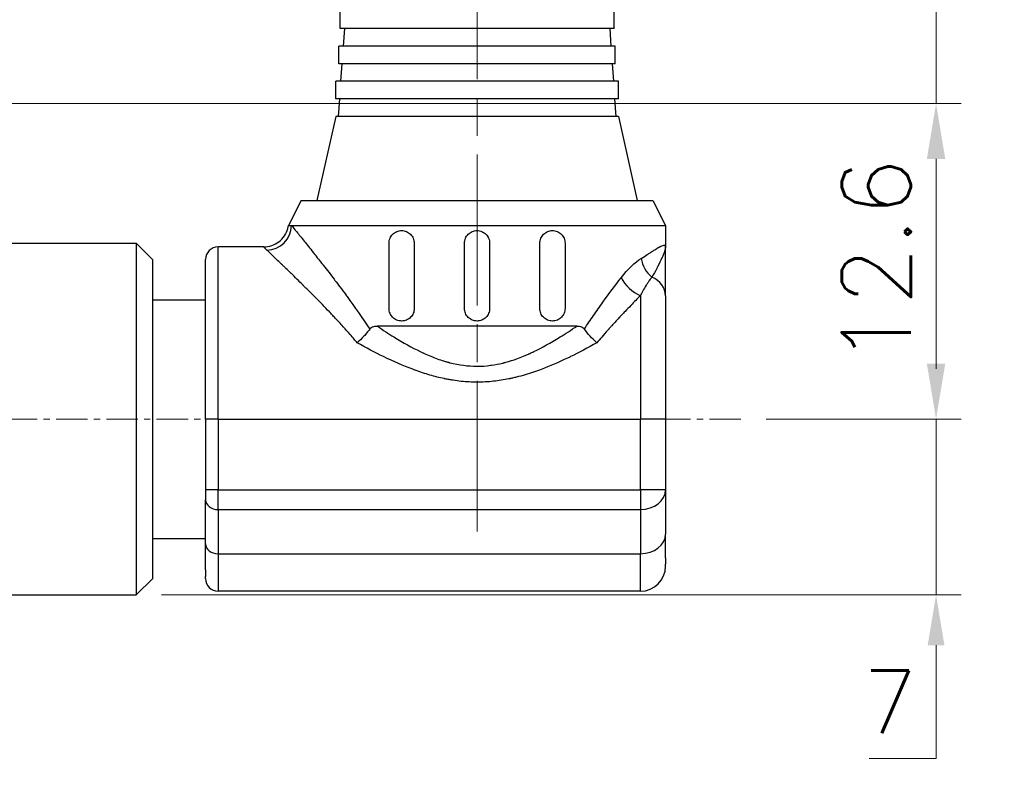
# Model space of a CAD drawing. Header units: inches. Extents: x 0 to 5766, y -2164 to 1330.
# Tile 111 of 210: x 3907 to 3946, y 341 to 372. Entities that reach past the tile are written whole.
import ezdxf

# ---------------------------------------------------------------- set-up
doc = ezdxf.new("R2010")
doc.units = ezdxf.units.IN
doc.header["$MEASUREMENT"] = 0
doc.linetypes.add('AM_ISO08W050x2', pattern=[9, 6, -0.75, 1.5, -0.75])
doc.linetypes.add('CENTER', pattern=[2, 1.25, -0.25, 0.25, -0.25])
for name, color, linetype, lineweight in [('AM_5', 3, 'Continuous', 15), ('AM_7', 4, 'CENTER', 15), ('可見 (ISO)', 7, 'Continuous', 25), ('窄部可見 (ISO)', 7, 'Continuous', 25)]:
    doc.layers.add(name, color=color, linetype=linetype, lineweight=lineweight)
doc.layers.add('中繼線', color=7, linetype='Continuous')
doc.styles.add('尺寸標註', font='romans.shx', dxfattribs={"bigfont": 'CHINESET.SHX'})
doc.dimstyles.new('複本 CNS2-1$0', dxfattribs={"dimtxt": 2.5, "dimasz": 2, "dimexe": 1, "dimexo": 1, "dimgap": 1, "dimtad": 1, "dimtoh": 1, "dimdsep": 46, "dimtxsty": '尺寸標註', "dimcen": 0, "dimclrd": 2, "dimclre": 2, "dimclrt": 3, "dimadec": 0, "dimazin": 2, "dimtp": 0.1, "dimtm": 0.1, "dimtfac": 0.71, "dimtmove": 0, "dimatfit": 0, "dimfxl": 0, "dimlwd": 13, "dimlwe": 13, "dimarcsym": 0})
doc.dimstyles.new('複本(2) CNS2-1$0', dxfattribs={"dimtxt": 2.75, "dimasz": 2.2, "dimexe": 1, "dimexo": 1, "dimgap": 1, "dimtad": 1, "dimtoh": 1, "dimdsep": 46, "dimtxsty": '尺寸標註', "dimcen": 0, "dimclrd": 2, "dimclre": 2, "dimclrt": 3, "dimadec": 0, "dimazin": 2, "dimtp": 0.1, "dimtm": 0.1, "dimtfac": 0.71, "dimtmove": 0, "dimatfit": 0, "dimfxl": 0, "dimlwd": 13, "dimlwe": 13, "dimarcsym": 0})

# ---------------------------------------------------------------- blocks, each defined once
blk = doc.blocks.new('*D357')
at = {"layer": 'AM_5', "color": 2, "lineweight": 13}
for p, q in [((3943.017, 389.537), (3943.017, 391.737)), ((3943.017, 391.737), (3963.529, 391.737)), ((3929.571, 387.337), (3944.017, 387.337)), ((3943.017, 368.526), (3943.017, 387.337)), ((3897.282, 368.526), (3944.017, 368.526)), ((3943.017, 366.326), (3943.017, 364.126))]:
    blk.add_line(p, q, dxfattribs=at)
at = {"layer": 'AM_5', "color": 2}
for points in [[(3942.65, 389.537), (3943.383, 389.537), (3943.017, 387.337)], [(3942.65, 366.326), (3943.383, 366.326), (3943.017, 368.526)]]:
    blk.add_solid(points, dxfattribs=at)
at = {"layer": 'Defpoints', "color": 0}
for p in [(3928.571, 387.337), (3943.017, 387.337), (3896.282, 368.526)]:
    blk.add_point(p, dxfattribs=at)
at = {"layer": 'AM_5', "color": 3, "insert": (3953.773, 394.112), "char_height": 2.75, "attachment_point": 5, "style": '尺寸標註'}
blk.add_mtext('18.8 REF.', dxfattribs=at)
blk = doc.blocks.new('*D358')
at = {"layer": 'AM_5', "color": 2, "lineweight": 13}
for p, q in [((3897.282, 368.526), (3944.017, 368.526)), ((3943.017, 358.176), (3943.017, 366.326)), ((3936.252, 355.976), (3944.017, 355.976))]:
    blk.add_line(p, q, dxfattribs=at)
at = {"layer": 'AM_5', "color": 2}
for points in [[(3942.65, 366.326), (3943.383, 366.326), (3943.017, 368.526)], [(3942.65, 358.176), (3943.383, 358.176), (3943.017, 355.976)]]:
    blk.add_solid(points, dxfattribs=at)
at = {"layer": 'Defpoints', "color": 0}
for p in [(3896.282, 368.526), (3943.017, 368.526), (3935.252, 355.976)]:
    blk.add_point(p, dxfattribs=at)
at = {"layer": 'AM_5', "color": 3, "insert": (3940.642, 362.251), "char_height": 2.75, "attachment_point": 5, "rotation": 90, "style": '尺寸標註'}
blk.add_mtext('12.6', dxfattribs=at)
blk = doc.blocks.new('*D337')
at = {"color": 2, "lineweight": 13}
for p, q in [((3968.311, 357.976), (3968.311, 359.976)), ((3971.812, 355.976), (3967.311, 355.976)), ((3968.311, 355.976), (3968.311, 324.616)), ((4002.199, 324.616), (3967.311, 324.616)), ((3968.311, 322.616), (3968.311, 314.11)), ((3968.311, 314.11), (3937.788, 314.11))]:
    blk.add_line(p, q, dxfattribs=at)
at = {"color": 2}
for points in [[(3967.978, 357.976), (3968.645, 357.976), (3968.311, 355.976)], [(3967.978, 322.616), (3968.645, 322.616), (3968.311, 324.616)]]:
    blk.add_solid(points, dxfattribs=at)
at = {"layer": 'Defpoints', "color": 0}
for p in [(3972.812, 355.976), (3968.311, 324.616), (4003.199, 324.616)]:
    blk.add_point(p, dxfattribs=at)
at = {"color": 3, "insert": (3952.549, 319.098), "char_height": 2.5, "attachment_point": 5, "style": '尺寸標註'}
blk.add_mtext('WM\\P(空間保持至少100以上)', dxfattribs=at)
blk = doc.blocks.new('90度接頭-正視')
at = {"layer": '可見 (ISO)'}
for p, q in [((16.45, 15.54), (16.45, 16.24)), ((27.35, 15.54), (27.35, 16.24)), ((27.35, 15.54), (16.45, 15.54)), ((16.62, 15.54), (16.571, 14.84)), ((27.18, 15.54), (27.229, 14.84)), ((27.4, 14.84), (16.4, 14.84)), ((16.4, 14.14), (16.4, 14.84)), ((27.4, 14.14), (27.4, 14.84)), ((27.4, 14.14), (16.4, 14.14)), ((16.522, 14.14), (16.473, 13.44)), ((27.278, 14.14), (27.327, 13.44)), ((27.525, 13.44), (16.275, 13.44)), ((16.275, 12.74), (16.275, 13.44)), ((27.525, 12.74), (27.525, 13.44)), ((27.525, 12.74), (16.275, 12.74)), ((16.424, 12.74), (16.375, 12.04)), ((27.376, 12.74), (27.425, 12.04)), ((16.275, 12.04), (15.525, 8.7)), ((27.525, 12.04), (16.275, 12.04)), ((27.525, 12.04), (28.275, 8.7)), ((14.9, 8.7), (14.4, 7.7)), ((14.9, 8.7), (28.9, 8.7)), ((28.9, 8.7), (29.4, 7.7)), ((14.4, 7.7), (14.522, 7.7)), ((14.522, 7.7), (29.4, 7.7)), ((29.4, 7.7), (29.4, 6.85)), ((0, 7), (8.34, 7)), ((8.34, 7), (8.34, -7)), ((9, 6.34), (8.34, 7)), ((13.411, 6.85), (11.6, 6.85)), ((18.4, 4.4), (18.4, 7)), ((19.4, 7), (19.4, 4.4)), ((21.4, 4.4), (21.4, 7)), ((22.4, 7), (22.4, 4.4)), ((24.4, 4.4), (24.4, 7)), ((25.4, 7), (25.4, 4.4)), ((29.4, 4.9), (29.4, 6.85)), ((9, -6.34), (9, 6.34)), ((11.1, 0), (11.1, 6.35)), ((9, 4.75), (11.1, 4.75)), ((29.4, 4.9), (29.4, 0)), ((25.872, 3.7), (17.928, 3.7)), ((11.1, 0), (11.1, -2.818)), ((29.4, 0), (29.4, -2.818)), ((11.1, -2.818), (11.1, -3.209)), ((29.4, -2.818), (29.4, -4.575)), ((11.1, -4.966), (11.1, -3.209)), ((29.4, -5.522), (29.4, -4.575)), ((9, -4.75), (11.1, -4.75)), ((11.1, -5.994), (11.1, -4.966)), ((29.4, -5.522), (29.4, -5.768)), ((29.4, -5.85), (29.4, -5.767)), ((11.1, -5.994), (11.1, -6.26)), ((11.1, -6.35), (11.1, -6.261)), ((9, -6.34), (8.34, -7)), ((0, -7), (8.34, -7)), ((28.4, -6.85), (11.6, -6.85))]:
    blk.add_line(p, q, dxfattribs=at)
for centre, radius, start, end in [((11.6, 6.35), 0.5, 90, 180), ((28.4, -5.85), 1, 270, 0), ((11.6, -6.35), 0.5, 180, 270)]:
    blk.add_arc(centre, radius, start, end, dxfattribs=at)
for points, knots in [([(13.411, 6.85), (13.519, 6.85), (13.628, 6.868), (13.833, 6.937), (13.932, 6.989), (14.104, 7.121), (14.18, 7.201), (14.301, 7.381), (14.348, 7.482), (14.386, 7.624), (14.394, 7.662), (14.4, 7.7)], [0, 0, 0, 0, 0.0323509, 0.0323509, 0.0648619, 0.0648619, 0.0973671, 0.0973671, 0.1298724, 0.1298724, 0.1414389, 0.1414389, 0.1414389, 0.1414389]), ([(18.4, 7), (18.4, 7.064), (18.413, 7.132), (18.465, 7.255), (18.503, 7.311), (18.592, 7.399), (18.648, 7.437), (18.771, 7.488), (18.838, 7.5), (18.961, 7.5), (19.027, 7.488), (19.151, 7.438), (19.208, 7.399), (19.297, 7.31), (19.336, 7.254), (19.387, 7.131), (19.4, 7.064), (19.4, 7)], [-0.315449, -0.315449, -0.315449, -0.315449, -0.2961108, -0.2961108, -0.2767726, -0.2767726, -0.2563879, -0.2563879, -0.2360032, -0.2360032, -0.2159615, -0.2159615, -0.1959198, -0.1959198, -0.1768203, -0.1768203, -0.1577208, -0.1577208, -0.1577208, -0.1577208]), ([(21.4, 7), (21.4, 7.063), (21.413, 7.13), (21.464, 7.253), (21.502, 7.309), (21.591, 7.398), (21.647, 7.436), (21.77, 7.487), (21.837, 7.5), (21.963, 7.5), (22.03, 7.487), (22.153, 7.436), (22.209, 7.398), (22.298, 7.309), (22.336, 7.253), (22.387, 7.13), (22.4, 7.063), (22.4, 7)], [-0.3014453, -0.3014453, -0.3014453, -0.3014453, -0.2826049, -0.2826049, -0.2637646, -0.2637646, -0.2449243, -0.2449243, -0.226084, -0.226084, -0.2072436, -0.2072436, -0.1884033, -0.1884033, -0.169563, -0.169563, -0.1507226, -0.1507226, -0.1507226, -0.1507226]), ([(24.4, 7), (24.4, 7.064), (24.413, 7.131), (24.464, 7.254), (24.503, 7.31), (24.592, 7.399), (24.649, 7.438), (24.773, 7.488), (24.839, 7.5), (24.962, 7.5), (25.029, 7.488), (25.152, 7.437), (25.208, 7.399), (25.297, 7.311), (25.335, 7.255), (25.387, 7.132), (25.4, 7.064), (25.4, 7)], [-0.315449, -0.315449, -0.315449, -0.315449, -0.2963495, -0.2963495, -0.27725, -0.27725, -0.2572083, -0.2572083, -0.2371665, -0.2371665, -0.2167818, -0.2167818, -0.1963971, -0.1963971, -0.1770589, -0.1770589, -0.1577208, -0.1577208, -0.1577208, -0.1577208]), ([(19.4, 4.4), (19.4, 4.338), (19.388, 4.271), (19.338, 4.15), (19.301, 4.095), (19.213, 4.004), (19.155, 3.964), (19.03, 3.912), (18.962, 3.9), (18.836, 3.9), (18.768, 3.913), (18.642, 3.966), (18.585, 4.006), (18.498, 4.096), (18.462, 4.151), (18.413, 4.271), (18.4, 4.337), (18.4, 4.4)], [-0.1577208, -0.1577208, -0.1577208, -0.1577208, -0.1389869, -0.1389869, -0.120253, -0.120253, -0.0998464, -0.0998464, -0.0794397, -0.0794397, -0.0585168, -0.0585168, -0.037594, -0.037594, -0.018797, -0.018797, 0, 0, 0, 0]), ([(22.4, 4.4), (22.4, 4.337), (22.387, 4.27), (22.336, 4.147), (22.298, 4.091), (22.209, 4.002), (22.153, 3.964), (22.03, 3.913), (21.963, 3.9), (21.837, 3.9), (21.77, 3.913), (21.647, 3.964), (21.591, 4.002), (21.502, 4.091), (21.464, 4.147), (21.413, 4.27), (21.4, 4.337), (21.4, 4.4)], [-0.1507226, -0.1507226, -0.1507226, -0.1507226, -0.1318823, -0.1318823, -0.113042, -0.113042, -0.0942016, -0.0942016, -0.0753613, -0.0753613, -0.056521, -0.056521, -0.0376807, -0.0376807, -0.0188403, -0.0188403, 0, 0, 0, 0]), ([(25.4, 4.4), (25.4, 4.337), (25.387, 4.271), (25.338, 4.151), (25.302, 4.096), (25.215, 4.006), (25.158, 3.966), (25.032, 3.913), (24.964, 3.9), (24.838, 3.9), (24.77, 3.912), (24.645, 3.964), (24.587, 4.004), (24.499, 4.095), (24.462, 4.15), (24.412, 4.271), (24.4, 4.338), (24.4, 4.4)], [-0.1577208, -0.1577208, -0.1577208, -0.1577208, -0.1389238, -0.1389238, -0.1201268, -0.1201268, -0.0992039, -0.0992039, -0.078281, -0.078281, -0.0578744, -0.0578744, -0.0374678, -0.0374678, -0.0187339, -0.0187339, 0, 0, 0, 0]), ([(17.628, 3.58), (17.594, 3.531), (17.557, 3.483), (17.519, 3.435), (17.499, 3.411), (17.48, 3.387), (17.459, 3.364), (17.439, 3.34), (17.42, 3.318), (17.398, 3.295), (17.311, 3.201), (17.22, 3.112), (17.132, 3.036)], [0, 0, 0, 0, 0.25, 0.25, 0.25, 0.375, 0.375, 0.375, 0.5, 0.5, 0.5, 1, 1, 1, 1]), ([(17.628, 3.58), (17.643, 3.6), (17.66, 3.618), (17.699, 3.648), (17.722, 3.66), (17.802, 3.693), (17.867, 3.7), (17.928, 3.7)], [0.00000133, 0.00000133, 0.00000133, 0.00000133, 0.00816982, 0.00816982, 0.01702666, 0.01702666, 0.03874113, 0.03874113, 0.03874113, 0.03874113]), ([(25.872, 3.7), (25.933, 3.7), (25.998, 3.693), (26.078, 3.66), (26.101, 3.648), (26.14, 3.618), (26.157, 3.6), (26.172, 3.58)], [0.00000387, 0.00000387, 0.00000387, 0.00000387, 0.0217163, 0.0217163, 0.03057237, 0.03057237, 0.03874012, 0.03874012, 0.03874012, 0.03874012]), ([(26.668, 3.036), (26.657, 3.046), (26.645, 3.056), (26.555, 3.136), (26.476, 3.214), (26.317, 3.387), (26.239, 3.484), (26.172, 3.58)], [-0.00471986, -0.00471986, -0.00471986, -0.00471986, 0, 0, 0.03295232, 0.03295232, 0.07067013, 0.07067013, 0.07067013, 0.07067013])]:
    blk.add_open_spline(points, degree=3, knots=knots, dxfattribs=at)
blk.add_open_spline([(13.411, 6.85), (13.411, 6.85), (13.411, 6.85), (13.411, 6.85)], degree=3, dxfattribs=at)
at = {"layer": '窄部可見 (ISO)'}
for p, q in [((11.6, 0), (11.6, 6.85)), ((28.4, 4.907), (28.4, 0)), ((11.6, 0), (11.1, 0)), ((11.6, 0), (28.4, 0)), ((11.6, 0), (11.6, -2.818)), ((29.4, 0), (28.4, 0)), ((28.4, -2.818), (28.4, 0)), ((11.6, -2.818), (11.1, -2.818)), ((11.6, -2.818), (28.4, -2.818)), ((11.6, -3.6), (11.6, -2.818)), ((29.4, -2.818), (28.4, -2.818)), ((28.4, -2.818), (28.4, -3.6)), ((11.6, -3.6), (28.4, -3.6)), ((11.6, -3.6), (11.6, -5.357)), ((28.4, -3.6), (28.4, -5.357)), ((11.6, -5.357), (28.4, -5.357)), ((11.6, -5.357), (11.6, -6.85)), ((28.4, -6.85), (28.4, -5.357))]:
    blk.add_line(p, q, dxfattribs=at)
for centre, major_axis, ratio, start_param, end_param in [((13.538, 7.7), (0.736, 0.677), 0.965519, 3.98562, 5.521452), ((29.307, 6.393), (-0.482, 0.876), 0.841295, 1.136831, 2.020745), ((28.4, 5.623), (-0.756, 0.654), 0.613283, 0.954131, 2.058603), ((28.4, 4.9), (1, 0), 0.837637, 0, 1.099881), ((28.4, -2.818), (1, 0), 0.782011, 4.712389, 6.283185), ((11.6, -3.209), (-0.5, 0), 0.782011, 0, 1.570796), ((28.4, -4.575), (1, 0), 0.782011, 4.712389, 6.283185), ((11.6, -4.966), (-0.5, 0), 0.782011, 0, 1.570796)]:
    blk.add_ellipse(centre, major_axis=major_axis, ratio=ratio, start_param=start_param, end_param=end_param, dxfattribs=at)
for points, knots in [([(14.522, 7.7), (14.574, 7.636), (14.643, 7.55), (14.728, 7.445), (14.811, 7.344), (14.907, 7.224), (15.019, 7.084), (15.126, 6.951), (15.247, 6.8), (15.38, 6.631), (15.486, 6.497), (15.6, 6.352), (15.722, 6.196), (15.732, 6.184), (15.742, 6.171), (15.751, 6.159), (15.756, 6.153), (15.761, 6.146), (15.766, 6.14), (15.771, 6.134), (15.777, 6.126), (15.781, 6.121), (15.785, 6.116), (15.789, 6.111), (15.793, 6.106), (15.926, 5.935), (16.066, 5.754), (16.212, 5.562), (16.222, 5.548), (16.233, 5.534), (16.244, 5.519), (16.309, 5.434), (16.375, 5.347), (16.442, 5.258), (16.52, 5.153), (16.6, 5.045), (16.68, 4.937), (16.695, 4.916), (16.711, 4.895), (16.726, 4.874), (17.031, 4.458), (17.336, 4.027), (17.628, 3.58)], [0, 0, 0, 0, 0.13364, 0.13364, 0.13364, 0.262705, 0.262705, 0.262705, 0.386204, 0.386204, 0.386204, 0.484375, 0.484375, 0.484375, 0.492187, 0.492187, 0.492187, 0.496094, 0.496094, 0.496094, 0.5, 0.5, 0.5, 0.503581, 0.503581, 0.503581, 0.625, 0.625, 0.625, 0.633939, 0.633939, 0.633939, 0.6875, 0.6875, 0.6875, 0.75, 0.75, 0.75, 0.761887, 0.761887, 0.761887, 1, 1, 1, 1]), ([(17.132, 3.036), (17.062, 3.12), (16.967, 3.232), (16.848, 3.369), (16.769, 3.459), (16.674, 3.565), (16.579, 3.67), (16.459, 3.803), (16.353, 3.917), (16.261, 4.015), (16.215, 4.064), (16.173, 4.109), (16.134, 4.15), (16.114, 4.171), (16.096, 4.19), (16.078, 4.209), (16.069, 4.218), (16.061, 4.227), (16.052, 4.236), (16.048, 4.241), (16.044, 4.245), (16.04, 4.249), (16.038, 4.251), (16.036, 4.254), (16.034, 4.256), (16.032, 4.258), (16.031, 4.259), (16.028, 4.262), (15.834, 4.466), (15.654, 4.65), (15.49, 4.817), (15.479, 4.828), (15.467, 4.84), (15.456, 4.851), (15.369, 4.939), (15.287, 5.022), (15.208, 5.1), (15.169, 5.139), (15.131, 5.176), (15.094, 5.213), (15.076, 5.231), (15.058, 5.25), (15.04, 5.267), (15.031, 5.276), (15.022, 5.285), (15.013, 5.294), (15.009, 5.298), (15.004, 5.302), (15, 5.307), (14.995, 5.311), (14.992, 5.314), (14.987, 5.32), (14.984, 5.323), (14.981, 5.325), (14.978, 5.328), (14.808, 5.497), (14.652, 5.649), (14.511, 5.787), (14.508, 5.79), (14.504, 5.793), (14.501, 5.796), (14.428, 5.867), (14.359, 5.934), (14.294, 5.997), (14.262, 6.028), (14.23, 6.058), (14.199, 6.088), (14.184, 6.102), (14.169, 6.117), (14.154, 6.131), (14.147, 6.138), (14.14, 6.145), (14.132, 6.152), (14.129, 6.156), (14.125, 6.159), (14.121, 6.163), (14.118, 6.166), (14.115, 6.169), (14.111, 6.173), (14.108, 6.176), (14.105, 6.179), (14.102, 6.182), (13.974, 6.304), (13.865, 6.409), (13.772, 6.497), (13.675, 6.589), (13.597, 6.664), (13.538, 6.719)], [0, 0, 0, 0, 0.0754992, 0.0754992, 0.0754992, 0.125, 0.125, 0.125, 0.1875, 0.1875, 0.1875, 0.21875, 0.21875, 0.21875, 0.234375, 0.234375, 0.234375, 0.2421875, 0.2421875, 0.2421875, 0.2460937, 0.2460937, 0.2460937, 0.2480469, 0.2480469, 0.2480469, 0.25, 0.25, 0.25, 0.3668187, 0.3668187, 0.3668187, 0.375, 0.375, 0.375, 0.4375, 0.4375, 0.4375, 0.46875, 0.46875, 0.46875, 0.484375, 0.484375, 0.484375, 0.4921875, 0.4921875, 0.4921875, 0.4960937, 0.4960937, 0.4960937, 0.5, 0.5, 0.5, 0.5019744, 0.5019744, 0.5019744, 0.6222408, 0.6222408, 0.6222408, 0.625, 0.625, 0.625, 0.6875, 0.6875, 0.6875, 0.71875, 0.71875, 0.71875, 0.734375, 0.734375, 0.734375, 0.7421875, 0.7421875, 0.7421875, 0.7460937, 0.7460937, 0.7460937, 0.75, 0.75, 0.75, 0.7528777, 0.7528777, 0.7528777, 0.8735859, 0.8735859, 0.8735859, 1, 1, 1, 1]), ([(28.436, 6.393), (28.526, 6.449), (28.604, 6.499), (28.671, 6.543), (28.704, 6.565), (28.736, 6.586), (28.764, 6.605), (28.779, 6.614), (28.792, 6.623), (28.806, 6.632), (28.812, 6.636), (28.819, 6.64), (28.825, 6.645), (28.828, 6.647), (28.832, 6.649), (28.835, 6.651), (28.836, 6.652), (28.838, 6.653), (28.839, 6.654), (28.841, 6.655), (28.842, 6.655), (28.844, 6.657), (28.907, 6.698), (28.963, 6.733), (29.014, 6.764), (29.039, 6.78), (29.063, 6.794), (29.085, 6.807), (29.097, 6.814), (29.107, 6.82), (29.118, 6.826), (29.123, 6.829), (29.128, 6.832), (29.133, 6.835), (29.138, 6.837), (29.143, 6.84), (29.148, 6.843), (29.234, 6.889), (29.296, 6.913), (29.337, 6.915), (29.338, 6.915), (29.339, 6.915), (29.34, 6.915), (29.35, 6.916), (29.359, 6.915), (29.366, 6.912), (29.389, 6.904), (29.4, 6.884), (29.4, 6.85)], [0, 0, 0, 0, 0.125, 0.125, 0.125, 0.1875, 0.1875, 0.1875, 0.21875, 0.21875, 0.21875, 0.234375, 0.234375, 0.234375, 0.242188, 0.242188, 0.242188, 0.246094, 0.246094, 0.246094, 0.25, 0.25, 0.25, 0.375, 0.375, 0.375, 0.4375, 0.4375, 0.4375, 0.46875, 0.46875, 0.46875, 0.484375, 0.484375, 0.484375, 0.5, 0.5, 0.5, 0.744385, 0.744385, 0.744385, 0.75, 0.75, 0.75, 0.8125, 0.8125, 0.8125, 1, 1, 1, 1]), ([(29.4, 6.85), (29.4, 6.846), (29.4, 6.841), (29.399, 6.835), (29.399, 6.833), (29.399, 6.831), (29.399, 6.829), (29.398, 6.82), (29.397, 6.809), (29.394, 6.797), (29.392, 6.784), (29.388, 6.768), (29.384, 6.75), (29.381, 6.74), (29.378, 6.73), (29.375, 6.719), (29.374, 6.714), (29.372, 6.708), (29.37, 6.702), (29.369, 6.699), (29.368, 6.696), (29.367, 6.693), (29.367, 6.692), (29.366, 6.69), (29.366, 6.689), (29.365, 6.687), (29.365, 6.685), (29.364, 6.684), (29.352, 6.645), (29.336, 6.602), (29.318, 6.556), (29.309, 6.532), (29.298, 6.507), (29.287, 6.482), (29.28, 6.464), (29.272, 6.447), (29.265, 6.429), (29.262, 6.424), (29.26, 6.419), (29.258, 6.414), (29.257, 6.413), (29.257, 6.412), (29.256, 6.41), (29.206, 6.298), (29.147, 6.179), (29.086, 6.062), (29.078, 6.047), (29.069, 6.031), (29.061, 6.015), (28.991, 5.884), (28.919, 5.757), (28.854, 5.647)], [0.0002441, 0.0002441, 0.0002441, 0.0002441, 0.0471077, 0.0471077, 0.0471077, 0.0627289, 0.0627289, 0.0627289, 0.1252136, 0.1252136, 0.1252136, 0.1876984, 0.1876984, 0.1876984, 0.2189407, 0.2189407, 0.2189407, 0.2345619, 0.2345619, 0.2345619, 0.2423725, 0.2423725, 0.2423725, 0.2462778, 0.2462778, 0.2462778, 0.2501831, 0.2501831, 0.2501831, 0.3751526, 0.3751526, 0.3751526, 0.4402334, 0.4402334, 0.4402334, 0.4845273, 0.4845273, 0.4845273, 0.4963042, 0.4963042, 0.4963042, 0.5001221, 0.5001221, 0.5001221, 0.7204352, 0.7204352, 0.7204352, 0.750061, 0.750061, 0.750061, 1, 1, 1, 1]), ([(26.172, 3.58), (26.291, 3.762), (26.413, 3.943), (26.536, 4.121), (26.66, 4.299), (26.786, 4.477), (26.911, 4.65), (27.162, 4.997), (27.405, 5.322), (27.635, 5.623)], [0, 0, 0, 0, 0.25, 0.25, 0.25, 0.5, 0.5, 0.5, 1, 1, 1, 1]), ([(28.854, 5.647), (28.832, 5.618), (28.803, 5.58), (28.766, 5.528), (28.748, 5.502), (28.728, 5.473), (28.705, 5.439), (28.683, 5.406), (28.657, 5.366), (28.632, 5.326), (28.533, 5.165), (28.454, 5.016), (28.4, 4.907)], [0, 0, 0, 0, 0.25, 0.25, 0.25, 0.375, 0.375, 0.375, 0.5, 0.5, 0.5, 1, 1, 1, 1]), ([(28.4, 4.907), (28.285, 4.791), (28.156, 4.66), (27.943, 4.44), (27.868, 4.363), (27.751, 4.24), (27.691, 4.177), (27.619, 4.101), (27.583, 4.062), (27.563, 4.041), (27.554, 4.031), (27.549, 4.025), (27.546, 4.023), (27.51, 3.984), (27.455, 3.926), (27.346, 3.807), (27.305, 3.762), (27.236, 3.686), (27.2, 3.647), (27.155, 3.596), (27.135, 3.574), (27.121, 3.559), (27.113, 3.55), (26.924, 3.339), (26.778, 3.167), (26.668, 3.036)], [0, 0, 0, 0, 0.25, 0.25, 0.375, 0.375, 0.4375, 0.46875, 0.484375, 0.4921875, 0.4980469, 0.4980469, 0.5, 0.5, 0.625, 0.625, 0.6875, 0.6875, 0.71875, 0.734375, 0.7421875, 0.7421875, 0.75, 0.75, 0.9999954, 0.9999954, 0.9999954, 0.9999954]), ([(17.928, 3.7), (18.157, 3.544), (18.378, 3.399), (18.591, 3.267), (18.962, 3.037), (19.309, 2.844), (19.635, 2.688), (19.652, 2.679), (19.67, 2.671), (19.688, 2.662), (19.705, 2.654), (19.723, 2.646), (19.74, 2.638), (19.749, 2.633), (19.758, 2.629), (19.766, 2.625), (19.771, 2.623), (19.775, 2.621), (19.779, 2.619), (19.784, 2.617), (19.787, 2.616), (19.792, 2.614), (19.971, 2.532), (20.145, 2.461), (20.316, 2.399), (20.402, 2.368), (20.486, 2.34), (20.57, 2.314), (20.612, 2.301), (20.654, 2.288), (20.696, 2.276), (20.711, 2.272), (20.727, 2.268), (20.743, 2.263), (20.748, 2.262), (20.753, 2.261), (20.758, 2.259), (20.768, 2.256), (20.778, 2.254), (20.789, 2.251), (20.799, 2.248), (20.808, 2.246), (20.82, 2.243), (21.184, 2.15), (21.542, 2.103), (21.894, 2.102), (22.075, 2.102), (22.256, 2.114), (22.439, 2.138), (22.452, 2.139), (22.465, 2.141), (22.478, 2.143), (22.623, 2.163), (22.768, 2.191), (22.914, 2.227), (22.926, 2.229), (22.937, 2.232), (22.949, 2.235), (22.96, 2.238), (22.973, 2.241), (22.983, 2.244), (23.005, 2.249), (23.028, 2.255), (23.05, 2.261), (23.193, 2.3), (23.338, 2.346), (23.486, 2.4), (23.571, 2.43), (23.657, 2.464), (23.744, 2.499), (23.788, 2.517), (23.832, 2.536), (23.876, 2.555), (23.898, 2.564), (23.92, 2.574), (23.942, 2.584), (23.953, 2.589), (23.964, 2.594), (23.975, 2.599), (23.981, 2.601), (23.986, 2.604), (23.992, 2.606), (23.997, 2.609), (24.004, 2.612), (24.008, 2.614), (24.058, 2.637), (24.109, 2.66), (24.16, 2.685), (24.486, 2.842), (24.835, 3.035), (25.206, 3.266), (25.42, 3.398), (25.642, 3.543), (25.872, 3.7)], [0.0000002, 0.0000002, 0.0000002, 0.0000002, 0.0827727, 0.0827727, 0.0827727, 0.2265323, 0.2265323, 0.2265323, 0.234375, 0.234375, 0.234375, 0.2421875, 0.2421875, 0.2421875, 0.2460938, 0.2460938, 0.2460938, 0.2480469, 0.2480469, 0.2480469, 0.25, 0.25, 0.25, 0.3125, 0.3125, 0.3125, 0.34375, 0.34375, 0.34375, 0.359375, 0.359375, 0.359375, 0.3653231, 0.3653231, 0.3653231, 0.3671875, 0.3671875, 0.3671875, 0.3710938, 0.3710938, 0.3710938, 0.375, 0.375, 0.375, 0.4989202, 0.4989202, 0.4989202, 0.5625, 0.5625, 0.5625, 0.5670909, 0.5670909, 0.5670909, 0.6171875, 0.6171875, 0.6171875, 0.6210938, 0.6210938, 0.6210938, 0.625, 0.625, 0.625, 0.6335102, 0.6335102, 0.6335102, 0.6875, 0.6875, 0.6875, 0.71875, 0.71875, 0.71875, 0.734375, 0.734375, 0.734375, 0.7421875, 0.7421875, 0.7421875, 0.7460938, 0.7460938, 0.7460938, 0.7480469, 0.7480469, 0.7480469, 0.75, 0.75, 0.75, 0.7726181, 0.7726181, 0.7726181, 0.9168736, 0.9168736, 0.9168736, 1, 1, 1, 1]), ([(26.668, 3.036), (26.31, 2.835), (25.959, 2.65), (25.617, 2.483), (25.579, 2.464), (25.54, 2.445), (25.501, 2.427), (25.142, 2.255), (24.793, 2.104), (24.452, 1.976), (24.267, 1.907), (24.03, 1.826), (23.819, 1.763), (23.701, 1.728), (23.583, 1.696), (23.467, 1.667), (23.416, 1.655), (23.366, 1.643), (23.316, 1.631), (23.291, 1.626), (23.267, 1.62), (23.242, 1.615), (23.229, 1.612), (23.216, 1.609), (23.203, 1.607), (23.192, 1.604), (23.18, 1.602), (23.168, 1.599), (22.962, 1.557), (22.758, 1.525), (22.556, 1.503), (22.334, 1.479), (22.113, 1.468), (21.895, 1.468), (21.687, 1.468), (21.478, 1.479), (21.267, 1.501), (21.161, 1.512), (21.055, 1.526), (20.948, 1.543), (20.895, 1.551), (20.842, 1.56), (20.788, 1.569), (20.762, 1.574), (20.735, 1.579), (20.708, 1.584), (20.681, 1.589), (20.653, 1.595), (20.628, 1.6), (20.615, 1.603), (20.602, 1.606), (20.589, 1.608), (20.404, 1.647), (20.216, 1.695), (20.025, 1.75), (19.834, 1.806), (19.639, 1.87), (19.441, 1.942), (19.428, 1.947), (19.413, 1.952), (19.402, 1.957), (19.382, 1.964), (19.362, 1.971), (19.342, 1.979), (18.966, 2.12), (18.579, 2.29), (18.18, 2.484), (17.839, 2.651), (17.489, 2.836), (17.132, 3.036)], [0, 0, 0, 0, 0.1122485, 0.1122485, 0.1122485, 0.125, 0.125, 0.125, 0.2434004, 0.2434004, 0.2434004, 0.307552, 0.307552, 0.307552, 0.34375, 0.34375, 0.34375, 0.359375, 0.359375, 0.359375, 0.3671875, 0.3671875, 0.3671875, 0.3713443, 0.3713443, 0.3713443, 0.375, 0.375, 0.375, 0.4346924, 0.4346924, 0.4346924, 0.5, 0.5, 0.5, 0.5625, 0.5625, 0.5625, 0.59375, 0.59375, 0.59375, 0.609375, 0.609375, 0.609375, 0.6171875, 0.6171875, 0.6171875, 0.625, 0.625, 0.625, 0.6290741, 0.6290741, 0.6290741, 0.6875, 0.6875, 0.6875, 0.7460938, 0.7460938, 0.7460938, 0.75, 0.75, 0.75, 0.7568842, 0.7568842, 0.7568842, 0.8878781, 0.8878781, 0.8878781, 1, 1, 1, 1])]:
    blk.add_open_spline(points, degree=3, knots=knots, dxfattribs=at)
for points in [[(13.538, 6.719), (13.454, 6.799), (13.411, 6.85), (13.411, 6.85)], [(27.635, 5.623), (27.906, 5.978), (28.182, 6.235), (28.436, 6.393)]]:
    blk.add_open_spline(points, degree=3, dxfattribs=at)
blk = doc.blocks.new('*D363')
at = {"layer": 'AM_5', "color": 2, "lineweight": 13}
for p, q in [((3943.017, 357.976), (3943.017, 359.976)), ((3936.252, 355.976), (3944.017, 355.976)), ((3943.017, 355.976), (3943.017, 348.976)), ((3912.192, 348.976), (3944.017, 348.976)), ((3943.017, 346.976), (3943.017, 342.476)), ((3943.017, 342.476), (3940.35, 342.476))]:
    blk.add_line(p, q, dxfattribs=at)
at = {"layer": 'AM_5', "color": 2}
for points in [[(3942.683, 357.976), (3943.35, 357.976), (3943.017, 355.976)], [(3942.683, 346.976), (3943.35, 346.976), (3943.017, 348.976)]]:
    blk.add_solid(points, dxfattribs=at)
at = {"layer": 'Defpoints', "color": 0}
for p in [(3935.252, 355.976), (3943.017, 355.976), (3911.192, 348.976)]:
    blk.add_point(p, dxfattribs=at)
at = {"layer": 'AM_5', "color": 3, "insert": (3941.183, 344.726), "char_height": 2.5, "attachment_point": 5, "style": '尺寸標註'}
blk.add_mtext('7', dxfattribs=at)

msp = doc.modelspace()

# ---------------------------------------------------------------- linework, layer by layer
at = {"layer": 'AM_7', "linetype": 'AM_ISO08W050x2'}
msp.add_line((3924.752, 351.496), (3924.752, 402.337), dxfattribs=at)
at = {"layer": 'AM_7'}
msp.add_line((3935.252, 355.976), (3893.282, 355.976), dxfattribs=at)

# ---------------------------------------------------------------- block references
at = {"layer": '中繼線'}
msp.add_blockref('90度接頭-正視', (3902.852, 355.976), dxfattribs=at)

# ---------------------------------------------------------------- dimensions: what is measured, and where the dimension line sits
dim = msp.add_linear_dim(base=(3968.311, 324.616), p1=(3972.812, 355.976), p2=(4003.199, 324.616), angle=90, text='WM\\P(空間保持至少100以上)', dimstyle='複本 CNS2-1$0', override={"dimdec": 1})
dim.commit()
dim.dimension.update_dxf_attribs({"geometry": '*D337', "text_midpoint": (3952.549, 314.11), "dimtype": 160})
at = {"layer": 'AM_5'}
dim = msp.add_linear_dim(base=(3943.017, 387.337), p1=(3896.282, 368.526), p2=(3928.571, 387.337), angle=90, text='<> REF.', dimstyle='複本(2) CNS2-1$0', override={"dimdec": 1}, dxfattribs=at)
dim.commit()
dim.dimension.update_dxf_attribs({"geometry": '*D357', "text_midpoint": (3953.773, 391.737), "dimtype": 160})
dim = msp.add_linear_dim(base=(3943.01664756, 368.526404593), p1=(3935.252479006, 355.976404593), p2=(3896.282479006, 368.526404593), angle=90, dimstyle='複本(2) CNS2-1$0', override={"dimdec": 1}, dxfattribs=at)
dim.commit()
dim.dimension.update_dxf_attribs({"geometry": '*D358', "text_midpoint": (3943.01664756, 362.251404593), "dimtype": 160})
dim = msp.add_linear_dim(base=(3943.017, 355.976), p1=(3911.192, 348.976), p2=(3935.252, 355.976), angle=90, dimstyle='複本 CNS2-1$0', dxfattribs=at)
dim.commit()
dim.dimension.update_dxf_attribs({"geometry": '*D363', "text_midpoint": (3941.183, 342.476), "dimtype": 160})

doc.saveas('drawing.dxf')
